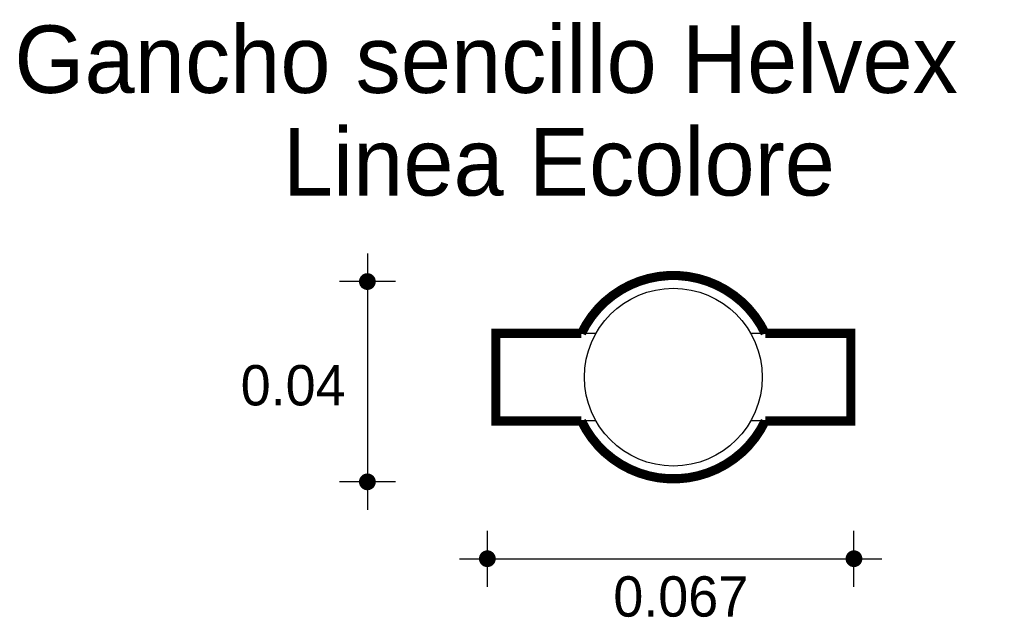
# Model space of a CAD drawing. Extents: x 6.26 to 6.437, y 4.652 to 4.76.
import ezdxf

# ---------------------------------------------------------------- set-up
doc = ezdxf.new("R2010")
doc.units = 0
doc.header["$MEASUREMENT"] = 0
for name, color, linetype in [('BORDE', 2, 'CONTINUOUS'), ('COTAS', 6, 'CONTINUOUS'), ('DIBUJO', 5, 'CONTINUOUS'), ('TEXTO', 4, 'CONTINUOUS')]:
    doc.layers.add(name, color=color, linetype=linetype)

msp = doc.modelspace()

# ---------------------------------------------------------------- linework, layer by layer
at = {"layer": 'BORDE', "const_width": 0.001651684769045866}
msp.add_lwpolyline([(6.361301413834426, 4.703161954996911, -0.6308891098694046), (6.394363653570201, 4.703161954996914), (6.409771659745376, 4.703161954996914), (6.409771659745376, 4.687384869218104), (6.394361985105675, 4.687384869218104, -0.6307412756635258), (6.361303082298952, 4.687384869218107), (6.345897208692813, 4.687384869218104), (6.345897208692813, 4.703161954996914)], format="xyb", close=True, dxfattribs=at)
at = {"layer": 'COTAS'}
for p, q in [((6.322781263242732, 4.717527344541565), (6.322781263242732, 4.67138487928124)), ((6.32781823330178, 4.712490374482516), (6.317744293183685, 4.712490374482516)), ((6.32781823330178, 4.676421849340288), (6.317744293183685, 4.676421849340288)), ((6.344368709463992, 4.657541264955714), (6.344368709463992, 4.667615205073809)), ((6.410330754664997, 4.657541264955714), (6.410330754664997, 4.667615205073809)), ((6.339331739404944, 4.66257823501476), (6.415367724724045, 4.66257823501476))]:
    msp.add_line(p, q, dxfattribs=at)
at = {"layer": 'COTAS', "const_width": 0.001511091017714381}
for points in [[(6.322025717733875, 4.712490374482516, 1), (6.32353680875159, 4.712490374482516, 1)], [(6.322025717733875, 4.676421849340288, 1), (6.32353680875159, 4.676421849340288, 1)], [(6.343613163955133, 4.66257823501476, 1), (6.345124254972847, 4.66257823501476, 1)], [(6.409575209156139, 4.66257823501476, 1), (6.411086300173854, 4.66257823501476, 1)]]:
    msp.add_lwpolyline(points, format="xyb", close=True, dxfattribs=at)
at = {"layer": 'DIBUJO'}
for p, q in [((6.363907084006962, 4.703161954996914), (6.345897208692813, 4.703161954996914)), ((6.345897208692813, 4.703161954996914), (6.345897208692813, 4.687384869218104)), ((6.409771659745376, 4.703161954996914), (6.391757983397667, 4.703161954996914)), ((6.409771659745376, 4.703161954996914), (6.409771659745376, 4.687384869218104)), ((6.363909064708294, 4.687384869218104), (6.345897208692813, 4.687384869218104)), ((6.409771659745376, 4.687384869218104), (6.391756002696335, 4.687384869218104))]:
    msp.add_line(p, q, dxfattribs=at)
msp.add_circle((6.377832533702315, 4.69527516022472), 0.0160037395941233, dxfattribs=at)
for start, end in [(25.50523766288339, 154.4947623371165), (205.5173559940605, 334.4826440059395)]:
    msp.add_arc((6.377832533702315, 4.69527516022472), 0.01831609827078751, start, end, dxfattribs=at)

# ---------------------------------------------------------------- texts
at = {"layer": 'COTAS'}
for s, p in [('0.04', (6.299988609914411, 4.690190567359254)), ('0.067', (6.367034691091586, 4.652153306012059))]:
    msp.add_text(s, height=0.007253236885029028, dxfattribs=at).set_placement(p)
at = {"layer": 'TEXTO'}
for s, p in [('Gancho sencillo Helvex', (6.259264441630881, 4.746458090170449)), ('Linea Ecolore', (6.307573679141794, 4.727980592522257))]:
    msp.add_text(s, height=0.01214750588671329, dxfattribs=at).set_placement(p)

doc.saveas('drawing.dxf')
